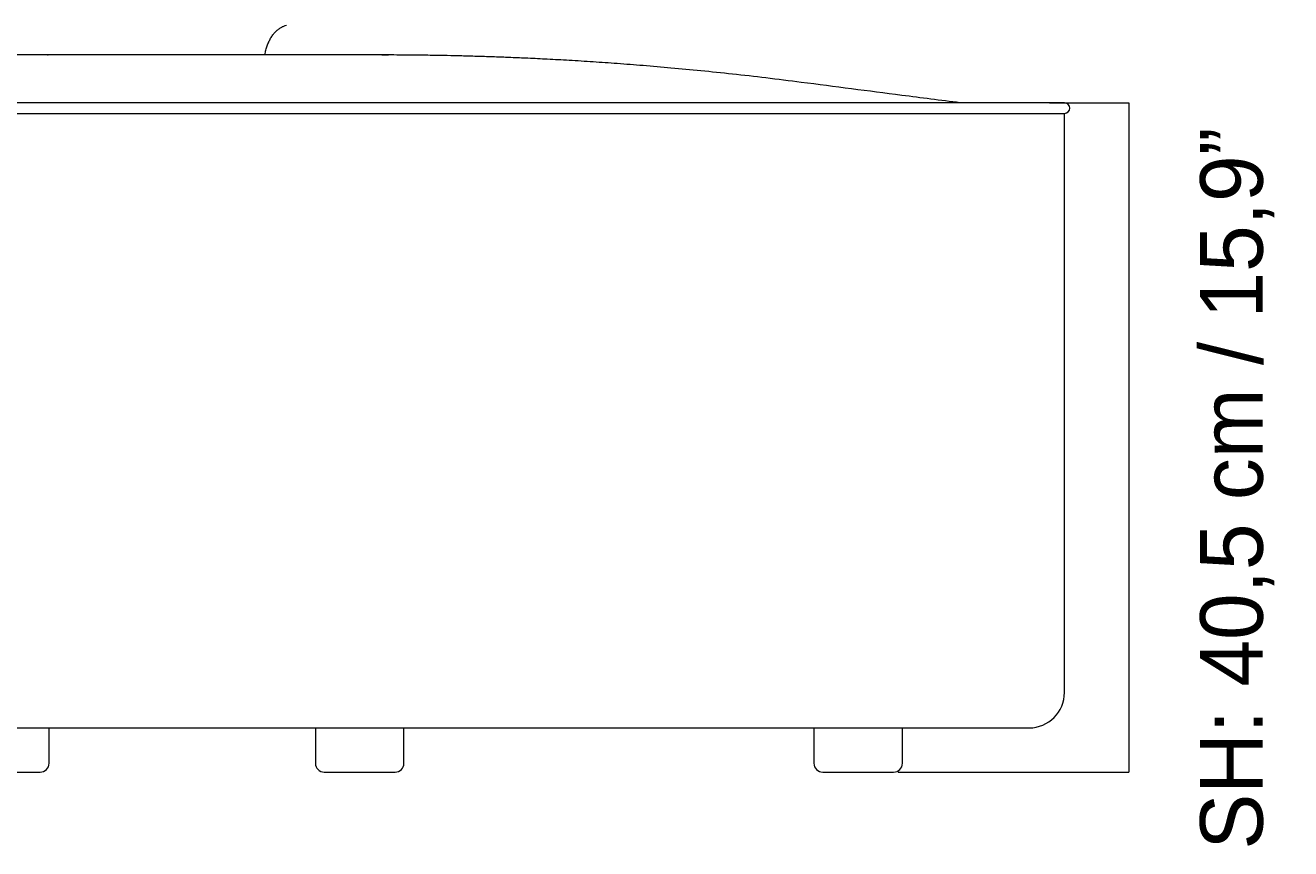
# Model space of a CAD drawing. Header units: millimetres. Extents: x 12 to 327, y -121 to -18.
# Tile 3 of 9: x 84 to 155, y -121 to -74. Entities that reach past the tile are written whole.
import ezdxf

# ---------------------------------------------------------------- set-up
doc = ezdxf.new("R2010")
doc.units = ezdxf.units.MM
doc.header["$MEASUREMENT"] = 0
doc.layers.add('Layer 1', color=7, linetype='Continuous', lineweight=0)

# ---------------------------------------------------------------- blocks, each defined once
blk = doc.blocks.new('Block_2')
at = {"layer": 'Layer 1', "color": 18, "lineweight": 18, "true_color": 0x000000}
for p, q in [((85.027, -76.102), (80.759, -76.102)), ((85.027, -76.102), (85.07, -76.103)), ((103.912, -76.102), (85.027, -76.102)), ((103.912, -76.102), (104.263, -76.106)), ((109.302, -78.802), (48.284, -78.802)), ((111.302, -78.802), (109.302, -78.802)), ((141.9, -78.802), (111.302, -78.802)), ((142.461, -78.802), (141.9, -78.802)), ((48.284, -79.402), (109.302, -79.402)), ((109.302, -79.402), (111.302, -79.402)), ((111.302, -79.402), (141.9, -79.402)), ((141.9, -79.402), (142.461, -79.402)), ((142.461, -112.102), (142.461, -79.402)), ((27.295, -114.102), (109.302, -114.102)), ((85.112, -116.102), (85.112, -114.102)), ((100.156, -114.102), (100.156, -116.102)), ((105.156, -116.102), (105.156, -114.102)), ((109.302, -114.102), (140.461, -114.102)), ((128.311, -114.102), (128.311, -116.102)), ((133.311, -116.102), (133.311, -114.102)), ((80.612, -116.602), (84.612, -116.602)), ((100.656, -116.602), (104.656, -116.602)), ((128.811, -116.602), (132.811, -116.602))]:
    blk.add_line(p, q, dxfattribs=at)
for points, knots in [([(97.303, -76.102), (97.307, -76.071), (97.311, -76.041), (97.316, -76.01), (97.33, -75.925), (97.351, -75.843), (97.374, -75.763), (97.397, -75.682), (97.422, -75.604), (97.451, -75.528), (97.48, -75.452), (97.511, -75.379), (97.546, -75.308), (97.58, -75.239), (97.617, -75.172), (97.657, -75.108), (97.696, -75.045), (97.738, -74.986), (97.781, -74.93), (97.825, -74.874), (97.871, -74.823), (97.918, -74.775), (97.965, -74.728), (98.014, -74.685), (98.064, -74.646), (98.114, -74.608), (98.165, -74.574), (98.217, -74.544), (98.269, -74.514), (98.322, -74.488), (98.376, -74.469), (98.421, -74.452), (98.467, -74.439), (98.513, -74.427)], [0, 0, 0, 0, 1, 1, 1, 2, 2, 2, 3, 3, 3, 4, 4, 4, 5, 5, 5, 6, 6, 6, 7, 7, 7, 8, 8, 8, 9, 9, 9, 10, 10, 10, 11, 11, 11, 11]), ([(127.596, -77.649), (126.93, -77.564), (126.265, -77.48), (125.599, -77.4), (124.969, -77.324), (124.338, -77.252), (123.706, -77.184), (123.111, -77.119), (122.515, -77.057), (121.919, -76.998), (121.359, -76.942), (120.799, -76.889), (120.238, -76.839), (119.714, -76.792), (119.189, -76.747), (118.665, -76.704), (118.177, -76.664), (117.688, -76.627), (117.2, -76.591), (116.748, -76.558), (116.296, -76.526), (115.844, -76.496), (115.39, -76.466), (114.935, -76.438), (114.481, -76.412), (114.071, -76.388), (113.661, -76.365), (113.251, -76.344), (112.887, -76.325), (112.522, -76.307), (112.157, -76.291), (111.838, -76.276), (111.518, -76.262), (111.199, -76.25), (110.925, -76.239), (110.651, -76.228), (110.377, -76.218), (110.078, -76.208), (109.78, -76.198), (109.482, -76.188), (109.196, -76.18), (108.91, -76.171), (108.624, -76.164), (108.35, -76.157), (108.076, -76.15), (107.801, -76.144), (107.538, -76.139), (107.276, -76.133), (107.013, -76.129), (106.845, -76.126), (106.676, -76.123), (106.508, -76.121), (106.316, -76.118), (106.124, -76.116), (105.931, -76.114), (105.714, -76.111), (105.496, -76.109), (105.279, -76.107), (105.046, -76.106), (104.812, -76.104), (104.579, -76.103), (104.357, -76.103), (104.134, -76.102), (103.912, -76.102)], [0, 0, 0, 0, 1, 1, 1, 2, 2, 2, 3, 3, 3, 4, 4, 4, 5, 5, 5, 6, 6, 6, 7, 7, 7, 8, 8, 8, 9, 9, 9, 10, 10, 10, 11, 11, 11, 12, 12, 12, 13, 13, 13, 14, 14, 14, 15, 15, 15, 16, 16, 16, 17, 17, 17, 18, 18, 18, 19, 19, 19, 20, 20, 20, 21, 21, 21, 21]), ([(136.568, -78.802), (135.469, -78.663), (134.37, -78.523), (133.271, -78.382), (131.378, -78.14), (129.487, -77.894), (127.596, -77.649)], [0, 0, 0, 0, 1, 1, 1, 2, 2, 2, 2]), ([(142.461, -79.402), (142.626, -79.402), (142.761, -79.268), (142.761, -79.102), (142.761, -78.936), (142.626, -78.802), (142.461, -78.802)], [0, 0, 0, 0, 1, 1, 1, 2, 2, 2, 2])]:
    blk.add_open_spline(points, degree=3, knots=knots, dxfattribs=at)
for points in [[(140.461, -114.102), (141.565, -114.102), (142.461, -113.207), (142.461, -112.102)], [(84.612, -116.602), (84.888, -116.602), (85.112, -116.378), (85.112, -116.102)], [(100.156, -116.102), (100.156, -116.378), (100.379, -116.602), (100.656, -116.602)], [(104.656, -116.602), (104.932, -116.602), (105.156, -116.378), (105.156, -116.102)], [(128.311, -116.102), (128.311, -116.378), (128.535, -116.602), (128.811, -116.602)], [(132.811, -116.602), (133.087, -116.602), (133.311, -116.378), (133.311, -116.102)]]:
    blk.add_open_spline(points, degree=3, dxfattribs=at)
blk = doc.blocks.new('Block_0')
at = {"layer": 'Layer 1', "color": 253, "lineweight": 9, "true_color": 0x9c9b9b}
for p, q in [((141.611, -78.802), (146.095, -78.802)), ((146.095, -78.802), (146.095, -116.602))]:
    blk.add_line(p, q, dxfattribs=at)
at = {"layer": 'Layer 1', "color": 8, "lineweight": 9, "true_color": 0x818181}
blk.add_line((133.061, -116.602), (146.095, -116.602), dxfattribs=at)
at = {"layer": 'Layer 1'}
blk.add_blockref('Block_2', (0, 0), dxfattribs=at)
at = {"layer": 'Layer 1', "insert": (154.321, -120.977), "char_height": 0.2, "attachment_point": 7, "rotation": 90}
blk.add_mtext('\\C250;\\c3158827;\\FThe Wave Regular|b0|i0|c1;\\H3.540000;\\W1.000000;SH: 40,5 cm / 15,9”', dxfattribs=at)

msp = doc.modelspace()

# ---------------------------------------------------------------- block references
at = {"layer": 'Layer 1'}
msp.add_blockref('Block_0', (0, 0), dxfattribs=at)

doc.saveas('drawing.dxf')
